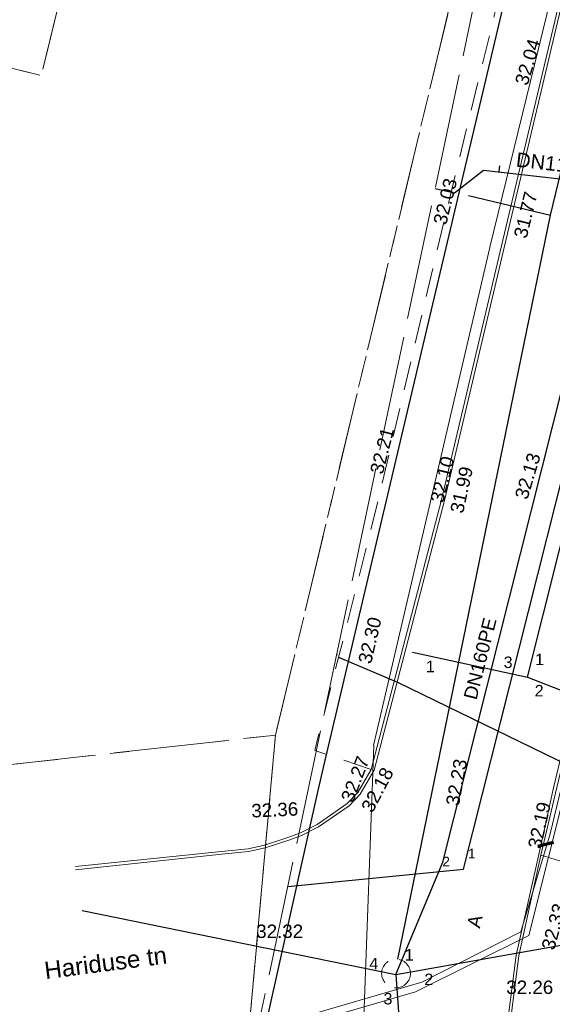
# Model space of a CAD drawing. Header units: metres. Extents: x 738076 to 738809, y 6589688 to 6590318.
# Tile 33 of 187: x 738329 to 738357, y 6590006 to 6590058. Entities that reach past the tile are written whole.
import ezdxf

# ---------------------------------------------------------------- set-up
doc = ezdxf.new("R2010")
doc.units = ezdxf.units.M
for name, pattern in [('ASFBET', [2.5, 1.5, -1]), ('KATASTRIPIIR', [7, 4, -1, 1, -1]), ('Katkend', [1.693333, 0.846667, -0.846667]), ('KONTUUR', [1.85, 1.25, -0.6]), ('TOOPIIR', [7, 6, -1])]:
    doc.linetypes.add(name, pattern=pattern)
for name, color, linetype, lineweight in [('_GE (2D)', 7, 'Continuous', 5), ('_MA-töömahtude piir (2D)', 7, 'Continuous', 5), ('None', 7, 'Continuous', 5)]:
    doc.layers.add(name, color=color, linetype=linetype, lineweight=lineweight)
for name, color, linetype, lineweight, true_color in [('GE-GTRASS', 7, 'Continuous', 5, 0x888888), ('GE-korgus-EH2000', 7, 'Continuous', 5, 0x888888), ('GE-KTRASS', 7, 'Continuous', 5, 0x888888), ('GE-Level 54', 7, 'Continuous', 5, 0x888888), ('GE-MOOTPIIR', 7, 'Continuous', 5, 0x888888), ('GE-MPKAABEL', 7, 'Continuous', 5, 0x888888), ('GE-MPOHULIIN', 7, 'Continuous', 5, 0x888888), ('GE-PIIR', 7, 'Continuous', 18, 0xcc6600), ('GE-SITRASS', 7, 'Continuous', 5, 0x888888), ('GE-SKTRASS', 7, 'Continuous', 5, 0x888888), ('GE-TEE', 7, 'Continuous', 5, 0x888888), ('GE-TORU_NR', 7, 'Continuous', 5, 0x888888), ('GE-TORUNR', 7, 'Continuous', 5, 0x888888), ('GE-VKAEV', 7, 'Continuous', 5, 0x888888), ('GE-VTRASS', 7, 'Continuous', 5, 0x888888), ('MA-MA  TEKST töömahtude piir', 6, 'Continuous', 70, 0xff00ff)]:
    doc.layers.add(name, color=color, linetype=linetype, lineweight=lineweight, true_color=true_color)
doc.styles.add('Arial', font='Arial')
doc.linetypes.add('-G-', pattern='A,10,-0.8,-1.52614,["G",Arial,S=1.4,R=0,X=-1.52614,Y=-0.7],-0.67386,10,-3', length=26)
doc.linetypes.add('-K-', pattern='A,10,-0.8,-1.308668,["K",Arial,S=1.4,R=0,X=-1.308668,Y=-0.7],-0.891332,10,-3', length=26)
doc.linetypes.add('-S-', pattern='A,10,-0.8,-1.308668,["S",Arial,S=1.4,R=0,X=-1.308668,Y=-0.7],-0.891332,10,-3', length=26)
doc.linetypes.add('-SK-', pattern='A,10,-0.1,-2.617336,["SK",Arial,S=1.4,R=0,X=-2.617336,Y=-0.7],-0.282664,10,-3', length=26)
doc.linetypes.add('-V-', pattern='A,10,-0.8,-1.308668,["V",Arial,S=1.4,R=0,X=-1.308668,Y=-0.7],-0.891332,10,-3', length=26)
doc.linetypes.add('MP_KBL', pattern='A,0,[1,MP_KBL.shx,S=1,R=0,X=0,Y=-0.5],-18.999', length=18.999)

# ---------------------------------------------------------------- blocks, each defined once
blk = doc.blocks.new('GE')
at = {"layer": 'GE-GTRASS', "linetype": '-G-', "lineweight": 30}
blk.add_line((-66.478, 21.643), (-66.515, 21.651), dxfattribs=at)
at = {"layer": 'GE-GTRASS', "linetype": '-G-', "lineweight": 30, "flags": 128}
blk.add_lwpolyline([(-66.412, 21.512), (-63.308, 20.202), (-53.754, 15.547), (-52.81, 11.329), (-52.57, 10.205), (-51.083, -1.766), (-49.322, -12.878), (-48.096, -23.297), (-45.686, -47.913), (-44.451, -57.153), (-44.378, -57.25), (-44.216, -57.305), (-43.932, -57.357), (-43.809, -57.369), (-43.648, -57.359), (-43.029, -57.314), (-42.911, -57.291), (-42.211, -57.193), (-40.265, -56.907), (-34.219, -56.418), (-25.37, -55.674), (-24.738, -58.743), (-24.647, -59.574)], dxfattribs=at)
at = {"layer": 'GE-KTRASS', "linetype": '-K-', "lineweight": 30}
for p, q in [((-59.897, 10.463), (-47.735, 58.765)), ((-69.067, 9.556), (-59.897, 10.463))]:
    blk.add_line(p, q, dxfattribs=at)
at = {"layer": 'GE-MOOTPIIR', "linetype": 'TOOPIIR', "flags": 128}
blk.add_lwpolyline([(-55.793, 72.46), (-71.92, -3.964), (-63.155, -63.562), (-14.426, -52.343), (60.597, -35.165), (49.783, 15.942), (113.73, 29.442), (108.435, 51.794), (105.477, 65.755), (103.487, 71.137), (103.016, 81.225), (96.706, 107.868), (49.378, 98.052), (-55.793, 72.46)], close=True, dxfattribs=at)
at = {"layer": 'GE-MPKAABEL', "linetype": 'MP_KBL', "flags": 128}
for points in [[(-55.369, 12.292), (-52.291, 25.078), (-51.003, 30.425), (-47.434, 45.25), (-42.055, 66.968), (-39.792, 76.354)], [(-50.485, 30.902), (-56.495, 6.995), (-62.397, 4.048), (-70.08, 1.819), (-70.738, 1.637)], [(-70.647, 2.068), (-70.587, 2.079), (-62.079, 4.56), (-56.907, 7.187), (-55.369, 12.292)]]:
    blk.add_lwpolyline(points, dxfattribs=at)
at = {"layer": 'GE-MPOHULIIN', "linetype": 'Continuous'}
for p, q in [((-51.005, 73.625), (-58.517, 42.906)), ((-58.52, 42.905), (-64.586, 16.911)), ((-64.579, 16.91), (-65.822, -16.972))]:
    blk.add_line(p, q, dxfattribs=at)
at = {"layer": 'GE-PIIR', "linetype": 'KATASTRIPIIR', "flags": 128}
for points in [[(34.665, 314.715), (57.195, 239.095), (65.585, 203.845), (64.315, 201.775), (-9.585, 184.135), (-15.905, 177.985), (-46.715, 226.355), (-109.945, 231.345), (-100.495, 173.375), (-73.195, 152.195), (-43.495, 129.195), (-52.145, 90.975), (-71.325, 95.615), (-81.925, 51.875), (-89.315, 53.665), (-92.765, 39.445), (-106.265, 37.415), (-144.105, 31.735), (-141.155, 9.475), (-163.615, 6.975), (-168.015, 46.115), (-163.245, 79.575), (-150.045, 80.755), (-156.955, 154.555), (-182.955, 152.225), (-197.505, 150.925), (-212.755, 257.375), (-173.655, 296.795), (-133.475, 291.565), (-68.265, 292.275), (-36.195, 292.535), (34.665, 314.715)], [(163.535, 223.765), (162.945, 204.105), (143.265, 199.535), (142.955, 200.915), (104.475, 191.975), (104.825, 190.585), (85.135, 186.015), (63.525, 181.995), (24.235, 173.335), (-1.075, 167.455), (-10.445, 160.975), (-16.865, 153.175), (-19.395, 142.445), (-25.455, 116.915), (-35.335, 75.315), (-36.125, 69.655), (-47.445, 14.515), (-49.755, 3.145), (-51.775, -7.465), (-47.165, -46.415), (-44.935, -60.265), (-40.285, -101.185), (-35.475, -143.475), (-32.865, -161.065), (-24.615, -201.665), (-15.155, -248.665), (-13.375, -257.645), (-0.105, -290.045), (7.225, -306.465), (2.775, -308.615), (-12.085, -314.715), (-18.815, -298.105), (-35.265, -257.485), (-39.475, -232.565), (-46.885, -192.435), (-52.145, -165.315), (-54.905, -147.705), (-63.775, -70.415), (-70.485, -12.015), (-71.535, -2.875), (-69.705, 17.455), (-52.145, 90.975), (-43.495, 129.195), (-39.065, 144.735), (-30.735, 161.005), (-22.125, 171.945), (-15.905, 177.985), (-9.585, 184.135), (64.315, 201.775), (77.505, 203.365), (103.145, 209.505), (115.335, 212.425), (115.675, 211.405), (125.885, 213.765), (126.815, 215.175), (137.435, 217.705), (163.535, 223.765)], [(-71.325, 95.615), (-52.145, 90.975), (-69.705, 17.455), (-103.055, 13.735), (-106.265, 37.415), (-92.765, 39.445), (-89.315, 53.665), (-81.925, 51.875), (-71.325, 95.615)], [(-69.705, 17.455), (-71.535, -2.875), (-70.485, -12.015), (-80.695, -3.895), (-175.375, -14.465), (-246.855, -22.435), (-267.405, -24.735), (-268.365, -24.855), (-268.425, -24.405), (-281.995, -26.385), (-281.965, -26.665), (-281.815, -28.005), (-299.935, -30.445), (-300.095, -29.075), (-332.925, -33.425), (-336.395, -12.735), (-268.735, -4.685), (-249.365, -2.595), (-228.305, -0.245), (-171.565, 6.075), (-163.615, 6.975), (-141.155, 9.475), (-103.055, 13.735), (-69.705, 17.455)]]:
    blk.add_lwpolyline(points, dxfattribs=at)
at = {"layer": 'GE-SITRASS', "linetype": '-S-', "lineweight": 30, "flags": 128}
blk.add_lwpolyline([(-53.71, 72.972), (-61.585, 39.645), (-67.095, 16.285), (-67.505, 14.565), (-70.595, 0.675), (-71.086, -1.545), (-70.595, -1.425), (-25.145, 9.375), (-20.505, 10.495)], dxfattribs=at)
at = {"layer": 'GE-SKTRASS', "linetype": '-SK-', "lineweight": 30}
for p, q in [((-56.56, 20.481), (-42.251, 77.608)), ((-62.56, 21.773), (-56.56, 20.481)), ((-56.56, 20.481), (-54.287, 19.594))]:
    blk.add_line(p, q, dxfattribs=at)
at = {"layer": 'GE-TEE', "linetype": 'Continuous', "flags": 128}
for points in [[(-80.147, 10.6), (-72.517, 11.381), (-71.139, 11.514), (-70.284, 11.705), (-69.054, 12.101), (-68.399, 12.344), (-67.531, 12.787), (-65.961, 13.876), (-65.412, 14.45), (-64.713, 15.664), (-61.043, 29.737), (-57.683, 43.94), (-53.904, 59.92), (-50.642, 73.714)], [(-80.138, 10.429), (-72.502, 11.237), (-71.116, 11.371), (-70.246, 11.565), (-69.007, 11.964), (-68.341, 12.211), (-67.457, 12.663), (-65.867, 13.766), (-65.295, 14.362), (-64.567, 15.626), (-60.897, 29.701), (-57.539, 43.929), (-53.758, 59.898), (-50.478, 73.753)], [(1.993, -38.625), (-9.33, -41.309), (-21.307, -44.093), (-33.555, -46.953), (-46.511, -50.1), (-49.278, -50.462), (-51.139, -49.809), (-52.585, -48.314), (-52.892, -46.896), (-53.303, -43.463), (-54.99, -28.581), (-56.216, -18.201), (-57.259, -9.073), (-57.845, -2.91), (-57.84, -2.687), (-57.768, 1.207), (-57.157, 5.963), (-55.977, 11.217), (-55.196, 14.694), (-51.202, 31.331), (-46.7, 50.132), (-46.127, 52.609), (-43.384, 64.248)], [(-43.241, 64.204), (-45.971, 52.615), (-46.543, 50.144), (-51.063, 31.289), (-55.038, 14.711), (-55.86, 11.193), (-57.009, 5.937), (-57.618, 1.196), (-57.692, -2.788), (-57.694, -2.904), (-57.149, -9.021), (-56.083, -18.184), (-54.874, -28.57), (-53.144, -43.431), (-52.744, -46.872), (-52.448, -48.24), (-51.056, -49.679), (-49.262, -50.309), (-46.539, -49.952), (-33.59, -46.807), (-21.341, -43.947), (-9.364, -41.163), (1.959, -38.479)]]:
    blk.add_lwpolyline(points, dxfattribs=at)
at = {"layer": 'GE-TEE', "linetype": 'ASFBET', "flags": 128}
for points in [[(-64.713, 15.664), (-67.661, 16.648), (-66.296, 21.973), (-64.163, 30.479), (-60.924, 44.227), (-57.123, 59.778), (-54.707, 69.212), (-53.939, 72.911)], [(-55.86, 11.193), (-52.965, 10.306), (-52.162, 15.005), (-51.121, 18.555), (-48.913, 27.557), (-43.514, 50.39), (-46.543, 50.144)]]:
    blk.add_lwpolyline(points, dxfattribs=at)
at = {"layer": 'GE-VKAEV', "linetype": 'KONTUUR'}
blk.add_circle((-63.418, 5.013), 0.75, dxfattribs=at)
at = {"layer": 'GE-VTRASS', "linetype": '-V-', "lineweight": 30}
for p, q in [((-55.36, 44.58), (-48.214, 74.304)), ((-58.017, 47.163), (-58.052, 46.847)), ((-59.633, 45.612), (-55.36, 44.58)), ((-63.318, 5.756), (-55.36, 44.58)), ((-79.786, 8.298), (-63.421, 4.962))]:
    blk.add_line(p, q, dxfattribs=at)
at = {"layer": 'GE-VTRASS', "linetype": '-V-', "lineweight": 30, "flags": 128}
for points in [[(-63.421, 4.962), (-60.979, 10.825), (-44.795, 75.136)], [(-60.48, 45.753), (-60.368, 45.743), (-58.848, 46.939), (-52.087, 46.161)], [(-63.421, 4.962), (-46.291, 7.995), (-26.876, 12.532), (-23.633, 13.669), (7.63, 20.491), (17.359, 22.093), (19.691, 23.16), (22.772, 24.647), (25.39, 25.384), (29.843, 26.555), (34.049, 27.696), (40.193, 28.813), (41.15, 30.455), (81.6, 41.13), (96.766, 44.831), (98.636, 43.882), (101.996, 44.59), (102.975, 44.796), (103.368, 44.875)], [(-63.421, 4.962), (-59.363, -52.182), (-59.363, -52.182)]]:
    blk.add_lwpolyline(points, dxfattribs=at)
at = {"layer": 'GE-VTRASS', "linetype": '-V-', "lineweight": 25, "flags": 128}
blk.add_lwpolyline([(-61.381, 45.978), (-60.368, 45.743), (-60.368, 45.743), (-58.848, 46.939), (-52.087, 46.161)], dxfattribs=at)
at = {"layer": 'GE-korgus-EH2000', "char_height": 0.7, "attachment_point": 7, "line_spacing_factor": 0.25, "style": 'Arial'}
for s, insert, rotation in [(' 32.04 ', (-56.633, 51.042), 73.1179), (' 32.03 ', (-60.862, 43.759), 76.1245), (' 31.77 ', (-56.663, 43.062), 76.3435), (' 32.21 ', (-64.167, 30.758), 75.8252), (' 32.10 ', (-61.026, 29.252), 75.7614), (' 32.13 ', (-56.637, 29.439), 73.2673), (' 31.99 ', (-59.972, 28.713), 77.5382), (' 32.30 ', (-64.776, 20.861), 76.7921), (' 32.27 ', (-65.751, 13.631), 69.082), (' 32.23 ', (-60.178, 13.455), 79.6952), (' 32.18 ', (-64.766, 13.107), 62.4448), (' 32.36 ', (-71.222, 13.127), 2.5553), (' 32.19 ', (-55.916, 11.21), 77.5418), (' 32.33 ', (-55.233, 5.92), 74.8423)]:
    blk.add_mtext(s, dxfattribs=dict(at, insert=insert, rotation=rotation))
for s, insert in [(' 32.32 ', (-70.982, 6.855)), (' 32.26 ', (-57.937, 3.933))]:
    blk.add_mtext(s, dxfattribs=dict(at, insert=insert))
at = {"layer": 'GE-Level 54', "insert": (-54.687, 47.205), "char_height": 0.75, "attachment_point": 5, "rotation": 353.4, "line_spacing_factor": 0.25, "style": 'Arial'}
blk.add_mtext('DN110 PE', dxfattribs=at)
at = {"layer": 'GE-TEE', "attachment_point": 5, "line_spacing_factor": 0.25, "style": 'Arial'}
for s, insert, char_height, rotation in [('A', (-59.315, 7.735), 0.7, 77.1957), ('Hariduse tn', (-78.57, 5.568), 0.9, 7.3744)]:
    blk.add_mtext(s, dxfattribs=dict(at, insert=insert, char_height=char_height, rotation=rotation))
at = {"layer": 'GE-TORU_NR', "line_spacing_factor": 0.25, "style": 'Arial'}
for s, insert, char_height, attachment_point in [('1', (-59.664, 11.025), 0.5, 7), ('2', (-60.997, 10.605), 0.5, 7), ('2', (-61.708, 4.707), 0.6, 5)]:
    blk.add_mtext(s, dxfattribs=dict(at, insert=insert, char_height=char_height, attachment_point=attachment_point))
at = {"layer": 'GE-TORUNR', "char_height": 0.6, "attachment_point": 5, "line_spacing_factor": 0.25, "style": 'Arial'}
for s, insert in [('3', (-57.571, 21.247)), ('1', (-55.932, 21.402)), ('1', (-61.629, 21.034)), ('2', (-55.952, 19.769)), ('1', (-62.732, 5.99)), ('4', (-64.58, 5.527)), ('3', (-63.841, 3.692))]:
    blk.add_mtext(s, dxfattribs=dict(at, insert=insert))
at = {"layer": 'GE-VTRASS', "insert": (-59.029, 21.445), "char_height": 0.7, "attachment_point": 5, "rotation": 75.8749, "line_spacing_factor": 0.25, "style": 'Arial'}
blk.add_mtext('DN160PE', dxfattribs=at)
blk = doc.blocks.new('GE (2D)')
at = {"layer": 'None', "color": 7, "transparency": 33554687}
blk.add_blockref('GE', (-2154003.722, -6234741.731, 4.5), dxfattribs=at)
blk = doc.blocks.new('MA-töömahtude piir (2D)')
at = {"layer": 'MA-MA  TEKST töömahtude piir', "linetype": 'Katkend', "lineweight": 70, "transparency": 33554687}
blk.add_line((-2154059.749, -6234730.069), (-2153906.123, -6234693.148), dxfattribs=at)

msp = doc.modelspace()

# ---------------------------------------------------------------- block references
at = {"layer": '_GE (2D)'}
msp.add_blockref('GE (2D)', (2892415.877, 12824744.766), dxfattribs=at)
at = {"layer": '_MA-töömahtude piir (2D)'}
msp.add_blockref('MA-töömahtude piir (2D)', (2892415.877, 12824744.766), dxfattribs=at)

doc.saveas('drawing.dxf')
